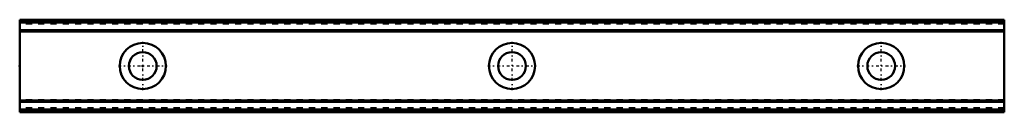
# Model space of a CAD drawing. Header units: millimetres. Extents: x -20 to 140, y -8 to 7.
import ezdxf

# ---------------------------------------------------------------- set-up
doc = ezdxf.new("R2010")
doc.units = ezdxf.units.MM
doc.linetypes.add('Center', pattern=[1.5, 0.45, -0.5, 0.05, -0.5])
doc.linetypes.add('Dashed', pattern=[2, 1, -1])
for name, color, linetype, lineweight in [('2d ConnectionPoints', 7, 'Continuous', 50), ('AM_0', 7, 'Continuous', 50), ('AM_7', 7, 'Center', 25), ('AM_9', 6, 'Dashed', 25)]:
    doc.layers.add(name, color=color, linetype=linetype, lineweight=lineweight)

msp = doc.modelspace()

# ---------------------------------------------------------------- linework, layer by layer
at = {"layer": '2d ConnectionPoints'}
for p in [(-20, 0), (0, 0), (0, 0)]:
    msp.add_point(p, dxfattribs=at)
at = {"layer": 'AM_0'}
for p, q in [((140, 7.5), (-20, 7.5)), ((-20, 7.5), (-20, -7.5)), ((140, 7.27), (-20, 7.27)), ((140, 7.03), (-20, 7.03)), ((140, 7.5), (140, -7.5)), ((140, 5.81), (-20, 5.81)), ((140, 5.72), (-20, 5.72)), ((140, 5.6), (-20, 5.6)), ((140, -5.6), (-20, -5.6)), ((140, -5.72), (-20, -5.72)), ((-20, -5.81), (140, -5.81)), ((140, -7.03), (-20, -7.03)), ((140, -7.27), (-20, -7.27)), ((140, -7.5), (-20, -7.5))]:
    msp.add_line(p, q, dxfattribs=at)
for centre, radius in [((0, 0), 3.75), ((60, 0), 3.75), ((120, 0), 3.75), ((0, 0), 2.25), ((60, 0), 2.25), ((120, 0), 2.25)]:
    msp.add_circle(centre, radius, dxfattribs=at)
at = {"layer": 'AM_7'}
for p, q in [((0, -3.94), (0, 3.94)), ((60, -3.94), (60, 3.94)), ((120, -3.94), (120, 3.94)), ((-3.94, 0), (3.94, 0)), ((56.06, 0), (63.94, 0)), ((116.06, 0), (123.94, 0))]:
    msp.add_line(p, q, dxfattribs=at)
at = {"layer": 'AM_9'}
for p, q in [((140, 7.41), (-20, 7.41)), ((140, 7.41), (-20, 7.41)), ((140, 7.26), (-20, 7.26)), ((140, 6.89), (-20, 6.89)), ((140, 6.79), (-20, 6.79)), ((140, 5.81), (-20, 5.81)), ((140, 5.8), (-20, 5.8)), ((140, 5.71), (-20, 5.71)), ((140, 5.59), (-20, 5.59)), ((140, 5.5), (-20, 5.5)), ((140, -5.5), (-20, -5.5)), ((140, -5.59), (-20, -5.59)), ((140, -5.71), (-20, -5.71)), ((140, -5.8), (-20, -5.8)), ((140, -5.81), (-20, -5.81)), ((140, -6.79), (-20, -6.79)), ((140, -6.89), (-20, -6.89)), ((140, -7.26), (-20, -7.26)), ((140, -7.41), (-20, -7.41)), ((140, -7.41), (-20, -7.41))]:
    msp.add_line(p, q, dxfattribs=at)

doc.saveas('drawing.dxf')
